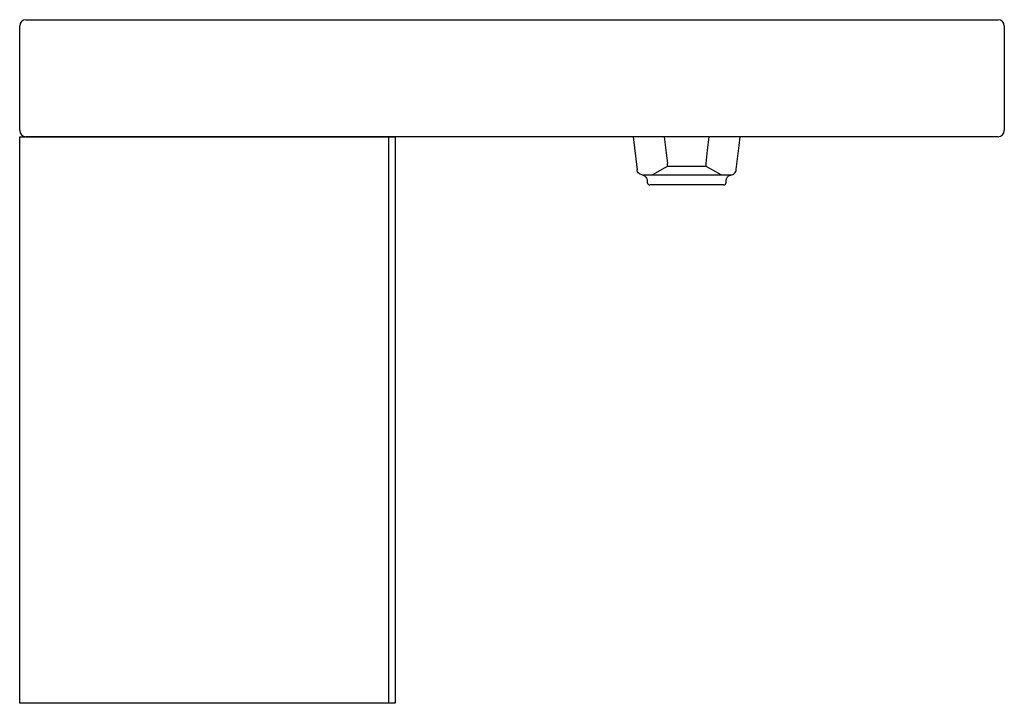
# Model space of a CAD drawing. Header units: millimetres. Extents: x 1612.532 to 1613.332, y 876.627 to 877.182.
import ezdxf

# ---------------------------------------------------------------- set-up
doc = ezdxf.new("R2010")
doc.units = ezdxf.units.MM
doc.layers.add('SANINDUSA', color=3, linetype='Continuous')

msp = doc.modelspace()

# ---------------------------------------------------------------- linework, layer by layer
at = {"layer": 'SANINDUSA'}
for p, q in [((1612.53211, 877.09199), (1612.53211, 877.17699)), ((1612.53711, 877.18199), (1613.32711, 877.18199)), ((1613.33211, 877.17699), (1613.33211, 877.09199)), ((1613.32711, 877.08699), (1612.53711, 877.08699)), ((1612.83211, 876.62699), (1612.83211, 877.08699)), ((1613.03054, 877.08699), (1613.03368, 877.06023)), ((1613.05835, 877.06286), (1613.05835, 877.06519)), ((1613.08975, 877.06286), (1613.08975, 877.06519)), ((1613.08975, 877.06286), (1613.05835, 877.06286)), ((1613.10981, 877.05588), (1613.03812, 877.05588)), ((1613.04204, 877.05113), (1613.04204, 877.04988)), ((1613.10604, 877.04988), (1613.10604, 877.05114)), ((1613.10404, 877.04788), (1613.04404, 877.04788))]:
    msp.add_line(p, q, dxfattribs=at)
msp.add_lwpolyline([(1612.53211, 877.08699), (1612.83711, 877.08699), (1612.83711, 876.62699), (1612.53211, 876.62699)], close=True, dxfattribs=at)
at = {"layer": 'SANINDUSA', "flags": 128}
for points in [[(1613.05574, 877.08702), (1613.05705, 877.0761), (1613.05835, 877.06519)], [(1613.08975, 877.06519), (1613.09104, 877.07609), (1613.09234, 877.087)], [(1613.11431, 877.06034), (1613.11678, 877.07976), (1613.11759, 877.08699)], [(1613.03845, 877.05581), (1613.03773, 877.05596), (1613.03686, 877.0562), (1613.03605, 877.05659), (1613.03533, 877.05712), (1613.03471, 877.05777), (1613.03421, 877.05852), (1613.03386, 877.05935), (1613.03367, 877.06023)], [(1613.05835, 877.06286), (1613.05624, 877.06164), (1613.04618, 877.05595)], [(1613.10198, 877.05595), (1613.0952, 877.05977), (1613.08975, 877.06286)], [(1613.10992, 877.05591), (1613.11075, 877.05607), (1613.11153, 877.05637), (1613.11225, 877.0568), (1613.11289, 877.05735), (1613.11343, 877.058), (1613.11386, 877.05872), (1613.11415, 877.05951), (1613.11431, 877.06034)], [(1613.03845, 877.05581), (1613.03852, 877.05579), (1613.03888, 877.0557), (1613.03931, 877.05553), (1613.03981, 877.05525), (1613.04039, 877.05482), (1613.04098, 877.05419), (1613.04152, 877.05335), (1613.0419, 877.05232), (1613.04194, 877.05199)], [(1613.04194, 877.05199), (1613.04204, 877.05118), (1613.04204, 877.05113)], [(1613.10604, 877.05113), (1613.1061, 877.0519), (1613.10613, 877.05199)], [(1613.10613, 877.05199), (1613.10638, 877.05292), (1613.10681, 877.05377), (1613.10733, 877.05445), (1613.10786, 877.05495), (1613.10837, 877.0553), (1613.10882, 877.05554), (1613.10922, 877.0557), (1613.10955, 877.0558), (1613.10992, 877.05591)]]:
    msp.add_lwpolyline(points, dxfattribs=at)
at = {"layer": 'SANINDUSA'}
for centre, radius, start, end in [((1612.53711, 877.17699), 0.005, 90, 180), ((1613.32711, 877.17699), 0.005, 0, 90), ((1612.53711, 877.09199), 0.005, 180, 270), ((1613.32711, 877.09199), 0.005, 270, 0), ((1613.04404, 877.04988), 0.002, 180, 270), ((1613.10404, 877.04988), 0.002, 270, 0)]:
    msp.add_arc(centre, radius, start, end, dxfattribs=at)

doc.saveas('drawing.dxf')
